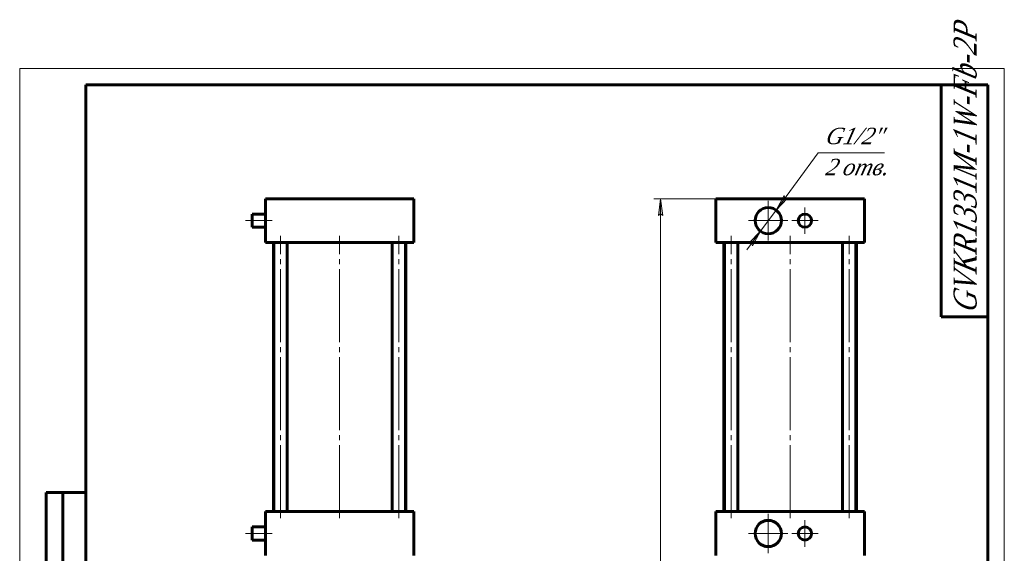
# Model space of a CAD drawing. Header units: millimetres. Extents: x -7 to 297, y 0 to 435.
# Tile 3 of 3: x 0 to 297, y 274 to 435. Entities that reach past the tile are written whole.
import ezdxf

# ---------------------------------------------------------------- set-up
doc = ezdxf.new("R2010")
doc.units = ezdxf.units.MM
for name, pattern in [('K5LT_AXLED', [26.554939, 22.054939, -1.5, 1.5, -1.5]), ('K5LT_BASIC', [0]), ('K5LT_THIN', [0])]:
    doc.linetypes.add(name, pattern=pattern)
doc.layers.add('Системный слой', color=7, linetype='Continuous')
doc.layers.add('Системный слой (1)', color=7, linetype='Continuous', true_color=0x6c6c6c)
doc.styles.add('KDIMTEXTSTYLE', font='txt', dxfattribs={"width": 0.96, "oblique": 15, "height": 5})
doc.styles.add('KTEXTSTYLE', font='txt', dxfattribs={"width": 0.96, "height": 5})
doc.dimstyles.new('KDIMSTYLE (0.40)', dxfattribs={"dimtxt": 5, "dimasz": 1, "dimexe": 2, "dimexo": 0, "dimgap": 1, "dimtad": 1, "dimlfac": 2.5, "dimtxsty": 'KDIMTEXTSTYLE', "dimsah": 1, "dimcen": 0, "dimdle": 1, "dimadec": 0, "dimazin": 0, "dimtfac": 0.667, "dimtmove": 0, "dimatfit": 3, "dimfxl": 1, "dimtvp": 1, "dimtolj": 1, "dimtzin": 0, "dimarcsym": 0})

# ---------------------------------------------------------------- blocks, each defined once
blk = doc.blocks.new('U0')
at = {"layer": 'Системный слой (1)', "color": 143, "linetype": 'K5LT_BASIC', "lineweight": 60, "true_color": 0x33acca}
for p, q in [((70.12, 374.05), (70.12, 376.05)), ((70.12, 372.05), (70.12, 374.05))]:
    blk.add_line(p, q, dxfattribs=at)
blk = doc.blocks.new('U1')
at = {"layer": 'Системный слой (1)', "color": 143, "linetype": 'K5LT_BASIC', "lineweight": 60, "true_color": 0x33acca}
for p, q in [((70.12, 279.65), (70.12, 281.65)), ((70.12, 277.65), (70.12, 279.65))]:
    blk.add_line(p, q, dxfattribs=at)
blk = doc.blocks.new('D6')
at = {"layer": 'Системный слой (1)'}
for points in [[(228.14, 377.24), (231.63, 380.88), (230.81, 380.86), (230.57, 381.66)], [(221.02, 366.44), (223.45, 370.86), (219.96, 367.22), (220.78, 367.23)]]:
    blk.add_hatch(color=7, dxfattribs=at).paths.add_polyline_path(points)
at = {"layer": 'Системный слой (1)', "color": 7, "linetype": 'K5LT_THIN', "lineweight": 18, "true_color": 0xffffff}
for p, q in [((228.14, 377.24), (240.86, 394.53)), ((228.14, 377.24), (232.29, 382.88)), ((230.57, 381.66), (228.14, 377.24)), ((228.14, 377.24), (231.63, 380.88)), ((230.81, 380.86), (230.57, 381.66)), ((231.63, 380.88), (230.81, 380.86)), ((223.45, 370.86), (228.14, 377.24)), ((223.45, 370.86), (219.3, 365.22)), ((223.45, 370.86), (219.96, 367.22)), ((221.02, 366.44), (223.45, 370.86)), ((219.96, 367.22), (220.78, 367.23)), ((220.78, 367.23), (221.02, 366.44))]:
    blk.add_line(p, q, dxfattribs=at)
blk.add_wipeout([(242.86, 386.15), (242.86, 402.91), (258.22, 402.91), (258.22, 386.15)]).dxf.layer = 'Системный слой (1)'
blk.add_line((240.86, 394.53), (260.86, 394.53), dxfattribs=at)
at = {"layer": 'Системный слой (1)', "color": 7, "char_height": 5, "attachment_point": 1, "style": 'KTEXTSTYLE'}
for s, insert in [('\\fArial|b0|c204|p34;\\H5.0;\\W1.000;\\Q15;\\fGOST Type AU|b0|i0|c204|p34;\\Q15;\\W0.960;G1/2"', (242.86, 402.12)), ('\\fArial|b0|c204|p34;\\H5.0;\\W1.000;\\Q15;\\fGOST Type AU|b0|i0|c204|p34;\\Q15;\\W0.960;2 отв.', (242.86, 392.74))]:
    blk.add_mtext(s, dxfattribs=dict(at, insert=insert))
blk = doc.blocks.new('KDIMARROW_01')
at = {"layer": 'Системный слой'}
blk.add_hatch(color=0, dxfattribs=at).paths.add_polyline_path([(-5, -0.66), (0, 0), (-5, 0.66), (-4.5, 0)])
at = {"layer": 'Системный слой', "color": 0, "linetype": 'K5LT_THIN', "lineweight": 18}
for p, q in [((-4.5, 0), (-5, 0.66)), ((-5, 0.66), (0, 0)), ((0, 0), (-5, -0.66)), ((-5, -0.66), (-4.5, 0))]:
    blk.add_line(p, q, dxfattribs=at)
at = {"layer": 'Системный слой (1)', "color": 0, "linetype": 'K5LT_THIN', "lineweight": 18}
blk.add_line((96.52, 129.45), (96.12, 129.45), dxfattribs=at)
blk = doc.blocks.new('U18')
at = {"layer": 'Системный слой (1)', "color": 30, "linetype": 'K5LT_AXLED', "lineweight": 18, "true_color": 0xff8000}
for q in [(225.79, 285.61), (219.83, 279.65), (231.75, 279.65), (225.79, 273.69)]:
    blk.add_line((225.79, 279.65), q, dxfattribs=at)
blk = doc.blocks.new('U19')
at = {"layer": 'Системный слой (1)', "color": 30, "linetype": 'K5LT_AXLED', "lineweight": 18, "true_color": 0xff8000}
for q in [(225.79, 380.01), (219.83, 374.05), (231.75, 374.05), (225.79, 368.09)]:
    blk.add_line((225.79, 374.05), q, dxfattribs=at)
blk = doc.blocks.new('U20')
at = {"layer": 'Системный слой (1)', "color": 30, "linetype": 'K5LT_AXLED', "lineweight": 18, "true_color": 0xff8000}
for q in [(236.86, 283.65), (232.86, 279.65), (240.86, 279.65), (236.86, 275.65)]:
    blk.add_line((236.86, 279.65), q, dxfattribs=at)
blk = doc.blocks.new('U21')
at = {"layer": 'Системный слой (1)', "color": 30, "linetype": 'K5LT_AXLED', "lineweight": 18, "true_color": 0xff8000}
for q in [(236.86, 378.05), (232.86, 374.05), (240.86, 374.05), (236.86, 370.05)]:
    blk.add_line((236.86, 374.05), q, dxfattribs=at)
blk = doc.blocks.new('D8')
at = {"layer": 'Системный слой (1)'}
for points in [[(193.98, 375.65), (193.32, 380.65), (192.66, 375.65), (193.32, 376.15)], [(193.32, 129.45), (193.98, 134.45), (193.32, 133.95), (192.66, 134.45)]]:
    blk.add_hatch(color=7, dxfattribs=at).paths.add_polyline_path(points)
at = {"layer": 'Системный слой (1)', "color": 7, "linetype": 'K5LT_THIN', "lineweight": 18, "true_color": 0xffffff}
for p, q in [((213.99, 380.65), (191.32, 380.65)), ((192.66, 375.65), (193.32, 380.65)), ((193.32, 380.65), (193.98, 375.65)), ((193.32, 376.15), (192.66, 375.65)), ((193.98, 375.65), (193.32, 376.15)), ((193.32, 129.45), (192.66, 134.45)), ((192.66, 134.45), (193.32, 133.95)), ((193.32, 133.95), (193.98, 134.45)), ((193.98, 134.45), (193.32, 129.45)), ((222.19, 129.45), (191.32, 129.45))]:
    blk.add_line(p, q, dxfattribs=at)
blk.add_wipeout([(192.32, 249.31), (184.94, 249.31), (184.94, 260.33), (192.32, 260.33)]).dxf.layer = 'Системный слой (1)'
blk.add_line((193.32, 380.65), (193.32, 129.45), dxfattribs=at)
at = {"layer": 'Системный слой (1)', "color": 7, "insert": (185.73, 249.31), "char_height": 5, "attachment_point": 1, "rotation": 90, "style": 'KTEXTSTYLE'}
blk.add_mtext('\\fArial|b0|c204|p34;\\H5.0;\\W1.000;\\Q15;\\fGOST Type AU|b0|i0|c204|p34;\\Q15;\\W0.960;628', dxfattribs=at)
blk = doc.blocks.new('U22')
at = {"color": 7, "linetype": 'K5LT_THIN', "lineweight": 18, "true_color": 0xffffff}
for p, q in [((0, 0), (0, 420)), ((0, 420), (297, 420)), ((297, 420), (297, 0)), ((107, 55), (172, 55)), ((107, 50), (172, 50)), ((107, 45), (172, 45)), ((246.96, 25), (246.96, 40)), ((251.98, 25), (251.98, 40)), ((107, 30), (172, 30)), ((107, 25), (172, 25)), ((107, 20), (172, 20)), ((107, 15), (172, 15)), ((107, 10), (172, 10)), ((297, 0), (0, 0))]:
    blk.add_line(p, q, dxfattribs=at)
at = {"color": 143, "linetype": 'K5LT_BASIC', "lineweight": 60, "true_color": 0x33acca}
for p, q in [((20, 5), (20, 415)), ((20, 415), (292, 415)), ((278, 345), (278, 415)), ((292, 415), (292, 5)), ((292, 345), (278, 345)), ((8, 172), (8, 292)), ((20, 292), (8, 292)), ((13, 172), (13, 292)), ((20, 232), (8, 232)), ((20, 172), (8, 172)), ((8, 5), (8, 150)), ((20, 150), (8, 150)), ((13, 5), (13, 150)), ((20, 115), (8, 115)), ((20, 90), (8, 90)), ((20, 65), (8, 65)), ((107, 60), (292, 60)), ((107, 5), (107, 60)), ((114, 35), (114, 60)), ((124, 5), (124, 60)), ((147, 5), (147, 60)), ((162, 5), (162, 60)), ((172, 5), (172, 60)), ((172, 45), (292, 45)), ((242, 5), (242, 45)), ((257, 25), (257, 45)), ((274, 25), (274, 45)), ((107, 40), (172, 40)), ((242, 40), (257, 40)), ((257, 40), (292, 40)), ((107, 35), (172, 35)), ((20, 30), (8, 30)), ((242, 25), (292, 25)), ((262.57, 20), (262.57, 25)), ((172, 20), (242, 20)), ((242, 20), (292, 20)), ((20, 5), (8, 5)), ((292, 5), (20, 5))]:
    blk.add_line(p, q, dxfattribs=at)
at = {"color": 7, "attachment_point": 1, "rotation": 90, "style": 'KTEXTSTYLE'}
for s, insert, char_height in [('\\fArial|b0|c204|p34;\\H5.0;\\W1.000;\\Q15;\\fGOST Type AU|b0|i0|c204|p34;\\Q15;\\W0.823;\\H7.00;GVKR1331M-1W-Fb-2P', (281.64, 346.19), 7), ('\\fArial|b0|c204|p34;\\H5.0;\\W1.000;\\Q15;\\fGOST Type AU|b0|i0|c204|p34;\\Q15;\\W0.960;\\H3.50;Подп. и дата', (8.82, 120.66), 3.5), ('\\fArial|b0|c204|p34;\\H5.0;\\W1.000;\\Q15;\\fGOST Type AU|b0|i0|c204|p34;\\Q15;\\W0.960;\\H3.50;Подп. и дата', (8.82, 35.66), 3.5), ('\\fArial|b0|c204|p34;\\H5.0;\\W1.000;\\Q15;\\fGOST Type AU|b0|i0|c204|p34;\\Q15;\\W0.960;\\H3.50;Инв. № подл.', (8.82, 6.57), 3.5)]:
    blk.add_mtext(s, dxfattribs=dict(at, insert=insert, char_height=char_height))
at = {"color": 7, "attachment_point": 1, "style": 'KTEXTSTYLE'}
for s, insert, char_height in [('\\fArial|b0|c204|p34;\\H5.0;\\W1.000;\\Q15;\\fGOST Type AU|b0|i0|c204|p34;\\Q15;\\W0.960;\\H7.00;GVKR1331M-1W-Fb-2P', (192.57, 55.86), 7), ('\\fArial|b0|c204|p34;\\H5.0;\\W1.000;\\Q15;\\fGOST Type AU|b0|i0|c204|p34;\\Q15;\\W0.960;Задвижка шиберная с', (179.04, 41.21), 5), ('\\fArial|b0|c204|p34;\\H5.0;\\W1.000;\\Q15;\\fGOST Type AU|b0|i0|c204|p34;\\Q15;\\W0.960;\\H3.50;Лит.', (245.47, 44.18), 3.5), ('\\fArial|b0|c204|p34;\\H5.0;\\W1.000;\\Q15;\\fGOST Type AU|b0|i0|c204|p34;\\Q15;\\W0.960;\\H3.50;Масса', (259.58, 44.18), 3.5), ('\\fArial|b0|c204|p34;\\H5.0;\\W1.000;\\Q15;\\fGOST Type AU|b0|i0|c204|p34;\\Q15;\\W0.926;\\H3.50;Масштаб', (274.52, 44.18), 3.5), ('\\fArial|b0|c204|p34;\\H5.0;\\W1.000;\\Q15;\\fGOST Type AU|b0|i0|c204|p34;\\Q15;\\W0.786;\\H3.50;Изм.', (107.62, 39.18), 3.5), ('\\fArial|b0|c204|p34;\\H5.0;\\W1.000;\\Q15;\\fGOST Type AU|b0|i0|c204|p34;\\Q15;\\W0.800;\\H3.50;Лист', (114.61, 39.18), 3.5), ('\\fArial|b0|c204|p34;\\H5.0;\\W1.000;\\Q15;\\fGOST Type AU|b0|i0|c204|p34;\\Q15;\\W0.960;\\H3.50;№ докум.', (127.63, 39.18), 3.5), ('\\fArial|b0|c204|p34;\\H5.0;\\W1.000;\\Q15;\\fGOST Type AU|b0|i0|c204|p34;\\Q15;\\W0.960;\\H3.50;Подп.', (150.1, 39.18), 3.5), ('\\fArial|b0|c204|p34;\\H5.0;\\W1.000;\\Q15;\\fGOST Type AU|b0|i0|c204|p34;\\Q15;\\W0.800;\\H3.50;Дата', (162.61, 39.18), 3.5), ('\\fArial|b0|c204|p34;\\H5.0;\\W1.000;\\Q15;\\fGOST Type AU|b0|i0|c204|p34;\\Q15;\\W0.960;\\H3.50;Разраб.', (107.5, 34.18), 3.5), ('\\fArial|b0|c204|p34;\\H5.0;\\W1.000;\\Q15;\\fGOST Type AU|b0|i0|c204|p34;\\Q15;\\W0.960;16', (261.88, 34.9), 5), ('\\fArial|b0|c204|p34;\\H5.0;\\W1.000;\\Q15;\\fGOST Type AU|b0|i0|c204|p34;\\Q15;\\W0.960;{\\c16737820;1:2,5}', (277, 34.9), 5), ('\\fArial|b0|c204|p34;\\H5.0;\\W1.000;\\Q15;\\fGOST Type AU|b0|i0|c204|p34;\\Q15;\\W0.960;\\H3.50;Пров.', (107.5, 29.18), 3.5), ('\\fArial|b0|c204|p34;\\H5.0;\\W1.000;\\Q15;\\fGOST Type AU|b0|i0|c204|p34;\\Q15;\\W0.960;\\H3.50;Т.контр.', (107.5, 24.18), 3.5), ('\\fArial|b0|c204|p34;\\H5.0;\\W1.000;\\Q15;\\fGOST Type AU|b0|i0|c204|p34;\\Q15;\\W0.960;\\H3.50;Лист', (243.32, 24.18), 3.5), ('\\fArial|b0|c204|p34;\\H5.0;\\W1.000;\\Q15;\\fGOST Type AU|b0|i0|c204|p34;\\Q15;\\W0.960;\\H3.50;Листов', (264.36, 24.18), 3.5), ('\\fArial|b0|c204|p34;\\H5.0;\\W1.000;\\Q15;\\fGOST Type AU|b0|i0|c204|p34;\\Q15;\\W0.960;\\H3.50;1', (284.91, 24.18), 3.5), ('\\fArial|b0|c204|p34;\\H5.0;\\W1.000;\\Q15;\\fGOST Type AU|b0|i0|c204|p34;\\Q15;\\W0.960;\\H3.50;Н.контр.', (107.5, 14.18), 3.5), ('\\fArial|b0|c204|p34;\\H5.0;\\W1.000;\\Q15;\\fGOST Type AU|b0|i0|c204|p34;\\Q15;\\W0.960;\\H3.50;Утв.', (107.5, 9.18), 3.5), ('\\fArial|b0|c204|p34;\\H5.0;\\W1.000;\\Q15;\\fGOST Type AU|b0|i0|c204|p34;\\Q15;\\W0.960;\\H3.50;Копировал', (182.5, 4.18), 3.5), ('\\fArial|b0|c204|p34;\\H5.0;\\W1.000;\\Q15;\\fGOST Type AU|b0|i0|c204|p34;\\Q15;\\W0.960;\\H3.50;Формат', (252.5, 4.18), 3.5), ('\\fArial|b0|c204|p34;\\H5.0;\\W1.000;\\Q15;\\fGOST Type AU|b0|i0|c204|p34;\\Q15;\\W0.960;\\H3.50;A3', (272.5, 4.18), 3.5)]:
    blk.add_mtext(s, dxfattribs=dict(at, insert=insert, char_height=char_height))

msp = doc.modelspace()

# ---------------------------------------------------------------- linework, layer by layer
at = {"layer": 'Системный слой (1)', "color": 143, "linetype": 'K5LT_BASIC', "lineweight": 60, "true_color": 0x33acca}
for p, q in [((74.1154, 367.4471), (74.1154, 380.6471)), ((74.1154, 380.6471), (78.1154, 380.6471)), ((78.1154, 380.6471), (114.9154, 380.6471)), ((114.9154, 380.6471), (118.9154, 380.6471)), ((118.9154, 367.4471), (118.9154, 380.6471)), ((209.9947, 380.6471), (213.9947, 380.6471)), ((209.9947, 367.4471), (209.9947, 380.6471)), ((213.9947, 380.6471), (250.7947, 380.6471)), ((250.7947, 380.6471), (254.7947, 380.6471)), ((254.7947, 367.4471), (254.7947, 380.6471)), ((74.1154, 376.0471), (70.1154, 376.0471)), ((74.1154, 372.0471), (70.1154, 372.0471)), ((78.1154, 367.4471), (74.1154, 367.4471)), ((76.5154, 286.2471), (76.5154, 367.4471)), ((76.6963, 286.2471), (76.6963, 367.4471)), ((78.1154, 367.4471), (114.9154, 367.4471)), ((80.6963, 286.2471), (80.6963, 367.4471)), ((112.3345, 286.2471), (112.3345, 367.4471)), ((118.9154, 367.4471), (114.9154, 367.4471)), ((116.3345, 286.2471), (116.3345, 367.4471)), ((116.5154, 286.2471), (116.5154, 367.4471)), ((213.9947, 367.4471), (209.9947, 367.4471)), ((212.3947, 286.2471), (212.3947, 367.4471)), ((212.5756, 286.2471), (212.5756, 367.4471)), ((213.9947, 367.4471), (250.7947, 367.4471)), ((216.5756, 286.2471), (216.5756, 367.4471)), ((248.2138, 286.2471), (248.2138, 367.4471)), ((254.7947, 367.4471), (250.7947, 367.4471)), ((252.2138, 286.2471), (252.2138, 367.4471)), ((252.3947, 286.2471), (252.3947, 367.4471)), ((74.1154, 273.0471), (74.1154, 286.2471)), ((74.1154, 286.2471), (78.1154, 286.2471)), ((78.1154, 286.2471), (114.9154, 286.2471)), ((114.9154, 286.2471), (118.9154, 286.2471)), ((118.9154, 273.0471), (118.9154, 286.2471)), ((209.9947, 273.0471), (209.9947, 286.2471)), ((209.9947, 286.2471), (213.9947, 286.2471)), ((213.9947, 286.2471), (250.7947, 286.2471)), ((250.7947, 286.2471), (254.7947, 286.2471)), ((254.7947, 273.0471), (254.7947, 286.2471)), ((74.1154, 281.6471), (70.1154, 281.6471)), ((74.1154, 277.6471), (70.1154, 277.6471))]:
    msp.add_line(p, q, dxfattribs=at)
at = {"layer": 'Системный слой (1)', "color": 30, "linetype": 'K5LT_AXLED', "lineweight": 18, "true_color": 0xff8000}
for p, q in [((76.1154, 374.0471), (68.1154, 374.0471)), ((78.6963, 284.2471), (78.6963, 369.4471)), ((96.5154, 284.2471), (96.5154, 369.4471)), ((114.3345, 284.2471), (114.3345, 369.4471)), ((214.5756, 284.2471), (214.5756, 369.4471)), ((232.3947, 284.2471), (232.3947, 369.4471)), ((76.1154, 279.6471), (68.1154, 279.6471))]:
    msp.add_line(p, q, dxfattribs=at)
at = {"layer": 'Системный слой (1)', "color": 143, "linetype": 'K5LT_BASIC', "lineweight": 60, "true_color": 0x33acca}
for centre, radius in [((225.7947, 374.0471), 3.96), ((236.8576, 374.0471), 2), ((225.7947, 279.6471), 3.96), ((236.8576, 279.6471), 2)]:
    msp.add_circle(centre, radius, dxfattribs=at)

# ---------------------------------------------------------------- block references
at = {"layer": 'Системный слой (1)'}
for name in ['U0', 'U18', 'U20', 'U1']:
    msp.add_blockref(name, (0, 0), dxfattribs=at)

# ---------------------------------------------------------------- next in the draw order: dimensions: what is measured, and where the dimension line sits
at = {"layer": 'Системный слой (1)', "color": 7}
dim = msp.add_diameter_dim_2p(p1=(219.9299, 366.0713), p2=(231.6595, 382.023), text='\\fGOST Type AU|b0|c204|p34;\\H5.0;\\W0.960;\\Q15;\\fGOST Type AU|b0|c204|p34;\\H5.0;\\W0.960;\\Q15;\\fGOST Type AU|b0|i0|c204|p34;\\Q15;G1/2"\\X\\fGOST Type AU|b0|c204|p34;\\H5.0;\\W0.960;\\Q15;\\fGOST Type AU|b0|i0|c204|p34;\\Q15;2 отв.', dimstyle='KDIMSTYLE (0.40)', override={"dimtih": 1, "dimtoh": 1, "dimblk1": 'KDIMARROW_01', "dimblk2": 'KDIMARROW_01', "dimclrt": 7, "dimtmove": 1, "dimatfit": 2, "dimtolj": 1}, dxfattribs=at)
dim.commit()
dim.dimension.update_dxf_attribs({"geometry": 'D6', "text_midpoint": (242.8576, 394.5317)})

# ---------------------------------------------------------------- next in the draw order: linework, layer by layer
at = {"layer": 'Системный слой (1)', "color": 30, "linetype": 'K5LT_AXLED', "lineweight": 18, "true_color": 0xff8000}
msp.add_line((250.2138, 284.2471), (250.2138, 369.4471), dxfattribs=at)

# ---------------------------------------------------------------- next in the draw order: block references
at = {"layer": 'Системный слой (1)'}
for name in ['U19', 'U21']:
    msp.add_blockref(name, (0, 0), dxfattribs=at)

# ---------------------------------------------------------------- next in the draw order: dimensions: what is measured, and where the dimension line sits
at = {"layer": 'Системный слой (1)', "color": 7}
dim = msp.add_linear_dim(base=(193.3186, 380.6471), p1=(222.1947, 129.4471), p2=(213.9947, 380.6471), angle=90, dimstyle='KDIMSTYLE (0.40)', override={"dimexo": 0, "dimpost": '\\fGOST Type AU|b0|c204|p34;\\H5.0;\\W0.960;\\Q15;<>', "dimblk1": 'KDIMARROW_01', "dimblk2": 'KDIMARROW_01', "dimse1": 0, "dimse2": 0, "dimclrt": 7, "dimtol": 1, "dimtp": 0, "dimtm": 0, "dimtdec": 5, "dimtolj": 1}, dxfattribs=at)
dim.commit()
dim.dimension.update_dxf_attribs({"geometry": 'D8', "text_midpoint": (193.3186, 255.0471), "dimtype": 160})

# ---------------------------------------------------------------- next in the draw order: block references
msp.add_blockref('U22', (0, 0))

doc.saveas('drawing.dxf')
